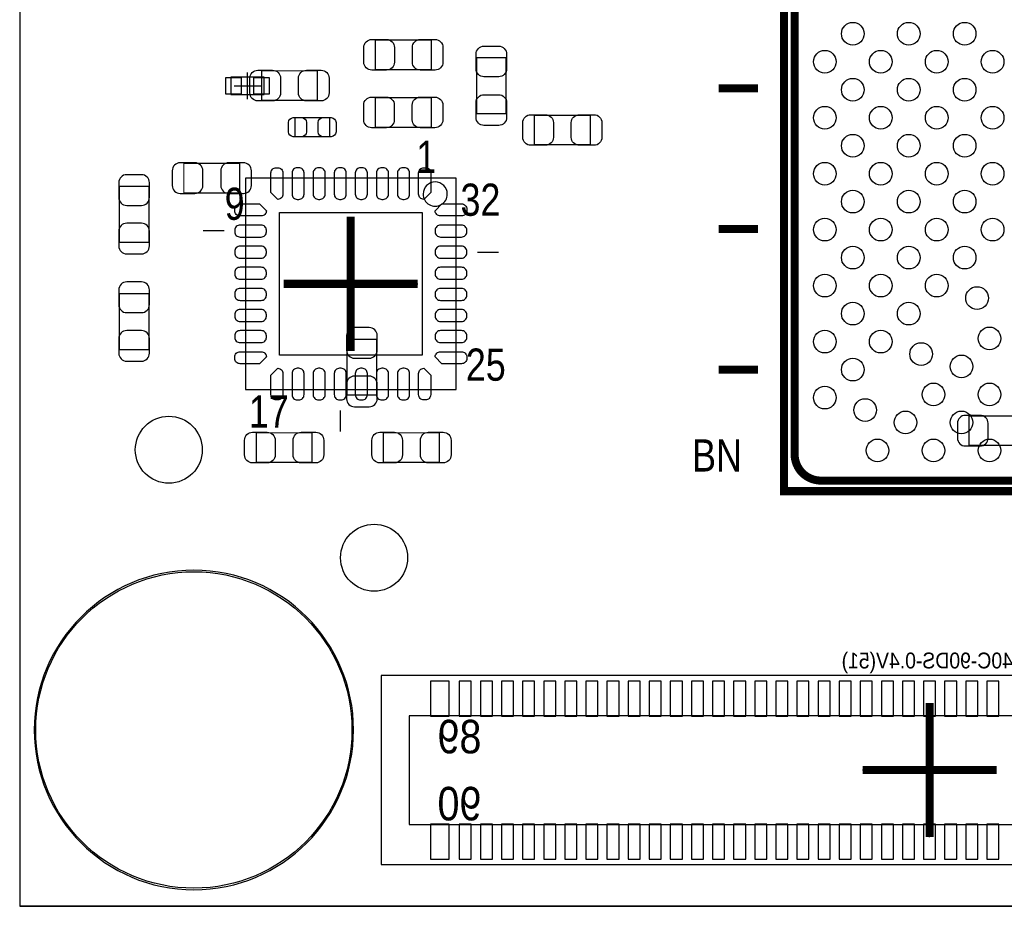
# Model space of a CAD drawing. Extents: x 0 to 68.4, y 0 to 55.
# Tile 1 of 15: x 0 to 18.7, y 0 to 16.8. Entities that reach past the tile are written whole.
import ezdxf

# ---------------------------------------------------------------- set-up
doc = ezdxf.new("R2010")
doc.units = 0
for name, color, linetype in [('BG_OUTLINE', 3, 'CONTINUOUS'), ('PG_ASSEMBLY_BOTTOM', 30, 'CONTINUOUS'), ('PG_ASSEMBLY_TOP', 45, 'CONTINUOUS'), ('PG_BODY_CENTER', 85, 'CONTINUOUS'), ('PIN_BOTTOM', 211, 'CONTINUOUS'), ('PIN_TOP', 5, 'CONTINUOUS')]:
    doc.layers.add(name, color=color, linetype=linetype)

msp = doc.modelspace()

# ---------------------------------------------------------------- linework, layer by layer
at = {"layer": 'BG_OUTLINE'}
for points in [[(0, 51.06289), (0, 0)], [(0, 0), (68.000118, 0)], [(68.000118, 0), (0, 0)]]:
    msp.add_lwpolyline(points, dxfattribs=at)
at = {"layer": 'PG_ASSEMBLY_BOTTOM'}
for points in [[(4.00304, 15.3797), (4.63296, 15.3797), (4.63296, 15.7099), (4.00304, 15.7099), (4.00304, 15.3797)], [(27.646122, 4.370832), (6.849872, 4.370832), (6.849872, 0.789432), (27.646122, 0.789432), (27.646122, 4.370832)], [(27.116024, 3.608832), (7.380224, 3.608832), (7.380224, 1.551432), (27.116024, 1.551432), (27.116024, 3.608832)]]:
    msp.add_lwpolyline(points, dxfattribs=at)
at = {"layer": 'PG_ASSEMBLY_BOTTOM', "const_width": 0.024892}
for points in [[(4.171696, 13.515086), (4.171696, 14.074902), (3.1115, 14.074902), (3.1115, 13.515086), (4.171696, 13.515086)], [(1.88849, 12.579096), (2.448306, 12.579096), (2.448306, 13.639292), (1.88849, 13.639292), (1.88849, 12.579096)], [(2.448306, 11.607292), (1.88849, 11.607292), (1.88849, 10.547096), (2.448306, 10.547096), (2.448306, 11.607292)], [(6.20649, 9.683496), (6.766306, 9.683496), (6.766306, 10.743692), (6.20649, 10.743692), (6.20649, 9.683496)], [(17.9959, 9.290304), (17.9959, 8.730488), (19.056096, 8.730488), (19.056096, 9.290304), (17.9959, 9.290304)]]:
    msp.add_lwpolyline(points, dxfattribs=at)
at = {"layer": 'PG_ASSEMBLY_TOP'}
for points, const_width in [([(15.75943, 36.864544), (43.489626, 36.864544), (43.489626, 7.864348), (14.48943, 7.864348), (14.48943, 35.594544), (15.75943, 36.864544)], 0.1524), ([(7.803896, 16.411702), (7.803896, 15.851886), (6.7437, 15.851886), (6.7437, 16.411702), (7.803896, 16.411702)], 0.024892), ([(8.660892, 16.074898), (9.220708, 16.074898), (9.220708, 15.014702), (8.660892, 15.014702), (8.660892, 16.074898)], 0.024892), ([(4.5847, 15.267686), (4.5847, 15.827502), (5.644896, 15.827502), (5.644896, 15.267686), (4.5847, 15.267686)], 0.024892), ([(13.997432, 15.498064), (13.24737, 15.498064)], 0.1524), ([(6.740906, 14.759686), (6.740906, 15.319502), (7.801102, 15.319502), (7.801102, 14.759686), (6.740906, 14.759686)], 0.024892), ([(5.216652, 14.580108), (5.216652, 14.94028), (5.876544, 14.94028), (5.876544, 14.580108), (5.216652, 14.580108)], 0.024892), ([(9.756902, 14.426692), (9.756902, 14.986508), (10.817098, 14.986508), (10.817098, 14.426692), (9.756902, 14.426692)], 0.024892), ([(13.997432, 12.831064), (13.24737, 12.831064)], 0.1524), ([(13.997432, 10.164064), (13.24737, 10.164064)], 0.1524), ([(5.543296, 8.969502), (5.543296, 8.409686), (4.4831, 8.409686), (4.4831, 8.969502), (5.543296, 8.969502)], 0.024892), ([(7.956296, 8.969502), (7.956296, 8.409686), (6.8961, 8.409686), (6.8961, 8.969502), (7.956296, 8.969502)], 0.024892)]:
    msp.add_lwpolyline(points, dxfattribs=dict(at, const_width=const_width))
at = {"layer": 'PG_ASSEMBLY_TOP', "const_width": 0.1524}
msp.add_lwpolyline([(15.189454, 8.0645), (42.789602, 8.0645, 0.414127), (43.289474, 8.564372), (43.289474, 36.16452, 0.414127), (42.789602, 36.664392), (15.959582, 36.664392), (14.689582, 35.394392), (14.689582, 8.564372, 0.414127), (15.189454, 8.0645)], format="xyb", dxfattribs=at)
at = {"layer": 'PG_ASSEMBLY_TOP'}
for points in [[(4.277868, 13.791438), (4.277868, 9.793478), (8.275828, 9.793478), (8.275828, 13.791438), (4.277868, 13.791438)], [(3.876548, 12.793218), (3.477768, 12.793218)], [(8.677148, 12.391898), (9.075928, 12.391898)], [(6.076188, 9.392158), (6.076188, 8.993378)]]:
    msp.add_lwpolyline(points, dxfattribs=at)
for points in [[(8.106156, 13.49248, 0.999904), (7.647432, 13.49248, 1.000096), (8.106156, 13.49248)], [(6.328156, 3.3401, 1), (0.275844, 3.3401, 1), (6.328156, 3.3401)]]:
    msp.add_lwpolyline(points, format="xyb", dxfattribs=at)
at = {"layer": 'PG_BODY_CENTER'}
for points in [[(4.318, 15.2908), (4.318, 15.7988)], [(4.064, 15.5448), (4.572, 15.5448)], [(6.276848, 13.062458), (6.276848, 10.522458)], [(6.276848, 12.427458), (6.276848, 11.157458)], [(5.006848, 11.792458), (7.546848, 11.792458)], [(5.641848, 11.792458), (6.911848, 11.792458)], [(17.248124, 1.310132), (17.248124, 3.850132)], [(18.518124, 2.580132), (15.978124, 2.580132)]]:
    msp.add_lwpolyline(points, dxfattribs=at)
at = {"layer": 'PG_BODY_CENTER', "const_width": 0.1524}
for points in [[(6.276848, 13.062458), (6.276848, 10.522458)], [(5.006848, 11.792458), (7.546848, 11.792458)], [(17.248124, 1.310132), (17.248124, 3.850132)], [(18.518124, 2.580132), (15.978124, 2.580132)]]:
    msp.add_lwpolyline(points, dxfattribs=at)
at = {"layer": 'PIN_BOTTOM'}
for points in [[(3.898646, 15.6972), (3.898646, 15.3924), (4.203446, 15.3924), (4.203446, 15.6972)], [(4.432554, 15.6972), (4.432554, 15.3924), (4.737354, 15.3924), (4.737354, 15.6972)], [(8.142224, 3.605022), (8.142224, 4.265422), (7.786624, 4.265422), (7.786624, 3.605022)], [(8.561324, 3.605022), (8.561324, 4.265422), (8.332724, 4.265422), (8.332724, 3.605022)], [(8.961374, 3.605022), (8.961374, 4.265422), (8.732774, 4.265422), (8.732774, 3.605022)], [(9.361424, 3.605022), (9.361424, 4.265422), (9.132824, 4.265422), (9.132824, 3.605022)], [(9.761474, 3.605022), (9.761474, 4.265422), (9.532874, 4.265422), (9.532874, 3.605022)], [(10.161524, 3.605022), (10.161524, 4.265422), (9.932924, 4.265422), (9.932924, 3.605022)], [(10.561574, 3.605022), (10.561574, 4.265422), (10.332974, 4.265422), (10.332974, 3.605022)], [(10.961624, 3.605022), (10.961624, 4.265422), (10.733024, 4.265422), (10.733024, 3.605022)], [(11.361674, 3.605022), (11.361674, 4.265422), (11.133074, 4.265422), (11.133074, 3.605022)], [(11.761724, 3.605022), (11.761724, 4.265422), (11.533124, 4.265422), (11.533124, 3.605022)], [(12.161774, 3.605022), (12.161774, 4.265422), (11.933174, 4.265422), (11.933174, 3.605022)], [(12.561824, 3.605022), (12.561824, 4.265422), (12.333224, 4.265422), (12.333224, 3.605022)], [(12.961874, 3.605022), (12.961874, 4.265422), (12.733274, 4.265422), (12.733274, 3.605022)], [(13.361924, 3.605022), (13.361924, 4.265422), (13.133324, 4.265422), (13.133324, 3.605022)], [(13.761974, 3.605022), (13.761974, 4.265422), (13.533374, 4.265422), (13.533374, 3.605022)], [(14.162024, 3.605022), (14.162024, 4.265422), (13.933424, 4.265422), (13.933424, 3.605022)], [(14.562074, 3.605022), (14.562074, 4.265422), (14.333474, 4.265422), (14.333474, 3.605022)], [(14.962124, 3.605022), (14.962124, 4.265422), (14.733524, 4.265422), (14.733524, 3.605022)], [(15.362174, 3.605022), (15.362174, 4.265422), (15.133574, 4.265422), (15.133574, 3.605022)], [(15.762224, 3.605022), (15.762224, 4.265422), (15.533624, 4.265422), (15.533624, 3.605022)], [(16.162274, 3.605022), (16.162274, 4.265422), (15.933674, 4.265422), (15.933674, 3.605022)], [(16.562324, 3.605022), (16.562324, 4.265422), (16.333724, 4.265422), (16.333724, 3.605022)], [(16.962374, 3.605022), (16.962374, 4.265422), (16.733774, 4.265422), (16.733774, 3.605022)], [(17.362424, 3.605022), (17.362424, 4.265422), (17.133824, 4.265422), (17.133824, 3.605022)], [(17.762474, 3.605022), (17.762474, 4.265422), (17.533874, 4.265422), (17.533874, 3.605022)], [(18.162524, 3.605022), (18.162524, 4.265422), (17.933924, 4.265422), (17.933924, 3.605022)], [(18.562574, 3.605022), (18.562574, 4.265422), (18.333974, 4.265422), (18.333974, 3.605022)], [(8.142224, 0.894842), (8.142224, 1.555242), (7.786624, 1.555242), (7.786624, 0.894842)], [(8.561324, 0.894842), (8.561324, 1.555242), (8.332724, 1.555242), (8.332724, 0.894842)], [(8.961374, 0.894842), (8.961374, 1.555242), (8.732774, 1.555242), (8.732774, 0.894842)], [(9.361424, 0.894842), (9.361424, 1.555242), (9.132824, 1.555242), (9.132824, 0.894842)], [(9.761474, 0.894842), (9.761474, 1.555242), (9.532874, 1.555242), (9.532874, 0.894842)], [(10.161524, 0.894842), (10.161524, 1.555242), (9.932924, 1.555242), (9.932924, 0.894842)], [(10.561574, 0.894842), (10.561574, 1.555242), (10.332974, 1.555242), (10.332974, 0.894842)], [(10.961624, 0.894842), (10.961624, 1.555242), (10.733024, 1.555242), (10.733024, 0.894842)], [(11.361674, 0.894842), (11.361674, 1.555242), (11.133074, 1.555242), (11.133074, 0.894842)], [(11.761724, 0.894842), (11.761724, 1.555242), (11.533124, 1.555242), (11.533124, 0.894842)], [(12.161774, 0.894842), (12.161774, 1.555242), (11.933174, 1.555242), (11.933174, 0.894842)], [(12.561824, 0.894842), (12.561824, 1.555242), (12.333224, 1.555242), (12.333224, 0.894842)], [(12.961874, 0.894842), (12.961874, 1.555242), (12.733274, 1.555242), (12.733274, 0.894842)], [(13.361924, 0.894842), (13.361924, 1.555242), (13.133324, 1.555242), (13.133324, 0.894842)], [(13.761974, 0.894842), (13.761974, 1.555242), (13.533374, 1.555242), (13.533374, 0.894842)], [(14.162024, 0.894842), (14.162024, 1.555242), (13.933424, 1.555242), (13.933424, 0.894842)], [(14.562074, 0.894842), (14.562074, 1.555242), (14.333474, 1.555242), (14.333474, 0.894842)], [(14.962124, 0.894842), (14.962124, 1.555242), (14.733524, 1.555242), (14.733524, 0.894842)], [(15.362174, 0.894842), (15.362174, 1.555242), (15.133574, 1.555242), (15.133574, 0.894842)], [(15.762224, 0.894842), (15.762224, 1.555242), (15.533624, 1.555242), (15.533624, 0.894842)], [(16.162274, 0.894842), (16.162274, 1.555242), (15.933674, 1.555242), (15.933674, 0.894842)], [(16.562324, 0.894842), (16.562324, 1.555242), (16.333724, 1.555242), (16.333724, 0.894842)], [(16.962374, 0.894842), (16.962374, 1.555242), (16.733774, 1.555242), (16.733774, 0.894842)], [(17.362424, 0.894842), (17.362424, 1.555242), (17.133824, 1.555242), (17.133824, 0.894842)], [(17.762474, 0.894842), (17.762474, 1.555242), (17.533874, 1.555242), (17.533874, 0.894842)], [(18.162524, 0.894842), (18.162524, 1.555242), (17.933924, 1.555242), (17.933924, 0.894842)], [(18.562574, 0.894842), (18.562574, 1.555242), (18.333974, 1.555242), (18.333974, 0.894842)]]:
    msp.add_lwpolyline(points, close=True, dxfattribs=at)
for points in [[(3.04165, 13.504926), (3.321558, 13.504926, 0.414846), (3.471672, 13.65504), (3.471672, 13.934948, 0.414846), (3.321558, 14.085062), (3.04165, 14.085062, 0.414846), (2.891536, 13.934948), (2.891536, 13.65504, 0.414846)], [(4.241546, 14.085062), (3.961638, 14.085062, 0.414846), (3.811524, 13.934948), (3.811524, 13.65504, 0.414846), (3.961638, 13.504926), (4.241546, 13.504926, 0.414846), (4.39166, 13.65504), (4.39166, 13.934948, 0.414846)], [(1.87833, 13.709142), (1.87833, 13.429234, 0.414846), (2.028444, 13.27912), (2.308352, 13.27912, 0.414846), (2.458466, 13.429234), (2.458466, 13.709142, 0.414846), (2.308352, 13.859256), (2.028444, 13.859256, 0.414846)], [(2.458466, 12.509246), (2.458466, 12.789154, 0.414846), (2.308352, 12.939268), (2.028444, 12.939268, 0.414846), (1.87833, 12.789154), (1.87833, 12.509246, 0.414846), (2.028444, 12.359132), (2.308352, 12.359132, 0.414846)], [(1.87833, 11.677142), (1.87833, 11.397234, 0.414846), (2.028444, 11.24712), (2.308352, 11.24712, 0.414846), (2.458466, 11.397234), (2.458466, 11.677142, 0.414846), (2.308352, 11.827256), (2.028444, 11.827256, 0.414846)], [(2.458466, 10.477246), (2.458466, 10.757154, 0.414846), (2.308352, 10.907268), (2.028444, 10.907268, 0.414846), (1.87833, 10.757154), (1.87833, 10.477246, 0.414846), (2.028444, 10.327132), (2.308352, 10.327132, 0.414846)], [(6.19633, 10.813542), (6.19633, 10.533634, 0.414846), (6.346444, 10.38352), (6.626352, 10.38352, 0.414846), (6.776466, 10.533634), (6.776466, 10.813542, 0.414846), (6.626352, 10.963656), (6.346444, 10.963656, 0.414846)], [(6.776466, 9.613646), (6.776466, 9.893554, 0.414846), (6.626352, 10.043668), (6.346444, 10.043668, 0.414846), (6.19633, 9.893554), (6.19633, 9.613646, 0.414846), (6.346444, 9.463532), (6.626352, 9.463532, 0.414846)], [(17.92605, 8.720328), (18.205958, 8.720328, 0.414846), (18.356072, 8.870442), (18.356072, 9.15035, 0.414846), (18.205958, 9.300464), (17.92605, 9.300464, 0.414846), (17.775936, 9.15035), (17.775936, 8.870442, 0.414846)]]:
    msp.add_lwpolyline(points, format="xyb", close=True, dxfattribs=at)
for centre, radius in [((6.7183, 6.604), 0.635), ((3.302, 3.3401), 2.9972)]:
    msp.add_circle(centre, radius, dxfattribs=at)
at = {"layer": 'PIN_TOP'}
for points in [[(6.67385, 16.421862), (6.953758, 16.421862, -0.414846), (7.103872, 16.271748), (7.103872, 15.99184, -0.414846), (6.953758, 15.841726), (6.67385, 15.841726, -0.414846), (6.523736, 15.99184), (6.523736, 16.271748, -0.414846)], [(7.873746, 15.841726), (7.593838, 15.841726, -0.414846), (7.443724, 15.99184), (7.443724, 16.271748, -0.414846), (7.593838, 16.421862), (7.873746, 16.421862, -0.414846), (8.02386, 16.271748), (8.02386, 15.99184, -0.414846)], [(9.230868, 16.144748), (9.230868, 15.86484, -0.414846), (9.080754, 15.714726), (8.800846, 15.714726, -0.414846), (8.650732, 15.86484), (8.650732, 16.144748, -0.414846), (8.800846, 16.294862), (9.080754, 16.294862, -0.414846)], [(4.51485, 15.837662), (4.794758, 15.837662, -0.414846), (4.944872, 15.687548), (4.944872, 15.40764, -0.414846), (4.794758, 15.257526), (4.51485, 15.257526, -0.414846), (4.364736, 15.40764), (4.364736, 15.687548, -0.414846)], [(5.714746, 15.257526), (5.434838, 15.257526, -0.414846), (5.284724, 15.40764), (5.284724, 15.687548, -0.414846), (5.434838, 15.837662), (5.714746, 15.837662, -0.414846), (5.86486, 15.687548), (5.86486, 15.40764, -0.414846)], [(6.671056, 15.329662), (6.950964, 15.329662, -0.414846), (7.101078, 15.179548), (7.101078, 14.89964, -0.414846), (6.950964, 14.749526), (6.671056, 14.749526, -0.414846), (6.520942, 14.89964), (6.520942, 15.179548, -0.414846)], [(7.870952, 14.749526), (7.591044, 14.749526, -0.414846), (7.44093, 14.89964), (7.44093, 15.179548, -0.414846), (7.591044, 15.329662), (7.870952, 15.329662, -0.414846), (8.021066, 15.179548), (8.021066, 14.89964, -0.414846)], [(8.650732, 14.944852), (8.650732, 15.22476, -0.414846), (8.800846, 15.374874), (9.080754, 15.374874, -0.414846), (9.230868, 15.22476), (9.230868, 14.944852, -0.414846), (9.080754, 14.794738), (8.800846, 14.794738, -0.414846)], [(5.18668, 14.94028), (5.3467, 14.94028, -0.413587), (5.436616, 14.85011), (5.436616, 14.670278, -0.413587), (5.3467, 14.580108), (5.18668, 14.580108, -0.413587), (5.096764, 14.670278), (5.096764, 14.85011, -0.413587)], [(5.906516, 14.580108), (5.746496, 14.580108, -0.413587), (5.65658, 14.670278), (5.65658, 14.85011, -0.413587), (5.746496, 14.94028), (5.906516, 14.94028, -0.413587), (5.996432, 14.85011), (5.996432, 14.670278, -0.413587)], [(9.687052, 14.996668), (9.96696, 14.996668, -0.414846), (10.117074, 14.846554), (10.117074, 14.566646, -0.414846), (9.96696, 14.416532), (9.687052, 14.416532, -0.414846), (9.536938, 14.566646), (9.536938, 14.846554, -0.414846)], [(10.886948, 14.416532), (10.60704, 14.416532, -0.414846), (10.456926, 14.566646), (10.456926, 14.846554, -0.414846), (10.60704, 14.996668), (10.886948, 14.996668, -0.414846), (11.037062, 14.846554), (11.037062, 14.566646, -0.414846)], [(4.891024, 13.992352, -0.414214), (4.9911, 13.892276), (4.9911, 13.49248, -0.414214), (4.891024, 13.392404), (4.7625, 13.520928), (4.7625, 13.892276, -0.414214), (4.862576, 13.992352)], [(5.262626, 13.392404), (5.291074, 13.392404, 0.414214), (5.39115, 13.49248), (5.39115, 13.892276, 0.414214), (5.291074, 13.992352), (5.262626, 13.992352, 0.414214), (5.16255, 13.892276), (5.16255, 13.49248, 0.414214)], [(5.662676, 13.392404), (5.691124, 13.392404, 0.414214), (5.7912, 13.49248), (5.7912, 13.892276, 0.414214), (5.691124, 13.992352), (5.662676, 13.992352, 0.414214), (5.5626, 13.892276), (5.5626, 13.49248, 0.414214)], [(6.062726, 13.392404), (6.091174, 13.392404, 0.414214), (6.19125, 13.49248), (6.19125, 13.892276, 0.414214), (6.091174, 13.992352), (6.062726, 13.992352, 0.414214), (5.96265, 13.892276), (5.96265, 13.49248, 0.414214)], [(6.462522, 13.392404), (6.49097, 13.392404, 0.414214), (6.591046, 13.49248), (6.591046, 13.892276, 0.414214), (6.49097, 13.992352), (6.462522, 13.992352, 0.414214), (6.362446, 13.892276), (6.362446, 13.49248, 0.414214)], [(6.862572, 13.392404), (6.89102, 13.392404, 0.414214), (6.991096, 13.49248), (6.991096, 13.892276, 0.414214), (6.89102, 13.992352), (6.862572, 13.992352, 0.414214), (6.762496, 13.892276), (6.762496, 13.49248, 0.414214)], [(7.262622, 13.392404), (7.29107, 13.392404, 0.414214), (7.391146, 13.49248), (7.391146, 13.892276, 0.414214), (7.29107, 13.992352), (7.262622, 13.992352, 0.414214), (7.162546, 13.892276), (7.162546, 13.49248, 0.414214)], [(7.69112, 13.992352, -0.414214), (7.791196, 13.892276), (7.791196, 13.520928), (7.662672, 13.392404, -0.414214), (7.562596, 13.49248), (7.562596, 13.892276, -0.414214), (7.662672, 13.992352)], [(4.076954, 13.20673, -0.414214), (4.17703, 13.306806), (4.548378, 13.306806), (4.676902, 13.178282, -0.414214), (4.576826, 13.078206), (4.17703, 13.078206, -0.414214), (4.076954, 13.178282)], [(8.476742, 13.178282, -0.414214), (8.376666, 13.078206), (7.97687, 13.078206, -0.414214), (7.876794, 13.178282), (8.005318, 13.306806), (8.376666, 13.306806, -0.414214), (8.476742, 13.20673)], [(4.676902, 12.778232), (4.676902, 12.80668, 0.414214), (4.576826, 12.906756), (4.17703, 12.906756, 0.414214), (4.076954, 12.80668), (4.076954, 12.778232, 0.414214), (4.17703, 12.678156), (4.576826, 12.678156, 0.414214)], [(8.476742, 12.778232), (8.476742, 12.80668, 0.414214), (8.376666, 12.906756), (7.97687, 12.906756, 0.414214), (7.876794, 12.80668), (7.876794, 12.778232, 0.414214), (7.97687, 12.678156), (8.376666, 12.678156, 0.414214)], [(4.676902, 12.378182), (4.676902, 12.40663, 0.414214), (4.576826, 12.506706), (4.17703, 12.506706, 0.414214), (4.076954, 12.40663), (4.076954, 12.378182, 0.414214), (4.17703, 12.278106), (4.576826, 12.278106, 0.414214)], [(8.476742, 12.378182), (8.476742, 12.40663, 0.414214), (8.376666, 12.506706), (7.97687, 12.506706, 0.414214), (7.876794, 12.40663), (7.876794, 12.378182, 0.414214), (7.97687, 12.278106), (8.376666, 12.278106, 0.414214)], [(4.676902, 11.978132), (4.676902, 12.00658, 0.414214), (4.576826, 12.106656), (4.17703, 12.106656, 0.414214), (4.076954, 12.00658), (4.076954, 11.978132, 0.414214), (4.17703, 11.878056), (4.576826, 11.878056, 0.414214)], [(8.476742, 11.978132), (8.476742, 12.00658, 0.414214), (8.376666, 12.106656), (7.97687, 12.106656, 0.414214), (7.876794, 12.00658), (7.876794, 11.978132, 0.414214), (7.97687, 11.878056), (8.376666, 11.878056, 0.414214)], [(4.676902, 11.578336), (4.676902, 11.606784, 0.414214), (4.576826, 11.70686), (4.17703, 11.70686, 0.414214), (4.076954, 11.606784), (4.076954, 11.578336, 0.414214), (4.17703, 11.47826), (4.576826, 11.47826, 0.414214)], [(8.476742, 11.578336), (8.476742, 11.606784, 0.414214), (8.376666, 11.70686), (7.97687, 11.70686, 0.414214), (7.876794, 11.606784), (7.876794, 11.578336, 0.414214), (7.97687, 11.47826), (8.376666, 11.47826, 0.414214)], [(4.676902, 11.178286), (4.676902, 11.206734, 0.414214), (4.576826, 11.30681), (4.17703, 11.30681, 0.414214), (4.076954, 11.206734), (4.076954, 11.178286, 0.414214), (4.17703, 11.07821), (4.576826, 11.07821, 0.414214)], [(8.476742, 11.178286), (8.476742, 11.206734, 0.414214), (8.376666, 11.30681), (7.97687, 11.30681, 0.414214), (7.876794, 11.206734), (7.876794, 11.178286, 0.414214), (7.97687, 11.07821), (8.376666, 11.07821, 0.414214)], [(4.676902, 10.778236), (4.676902, 10.806684, 0.414214), (4.576826, 10.90676), (4.17703, 10.90676, 0.414214), (4.076954, 10.806684), (4.076954, 10.778236, 0.414214), (4.17703, 10.67816), (4.576826, 10.67816, 0.414214)], [(8.476742, 10.778236), (8.476742, 10.806684, 0.414214), (8.376666, 10.90676), (7.97687, 10.90676, 0.414214), (7.876794, 10.806684), (7.876794, 10.778236, 0.414214), (7.97687, 10.67816), (8.376666, 10.67816, 0.414214)], [(4.076954, 10.406634, -0.414214), (4.17703, 10.50671), (4.576826, 10.50671, -0.414214), (4.676902, 10.406634), (4.548378, 10.27811), (4.17703, 10.27811, -0.414214), (4.076954, 10.378186)], [(8.476742, 10.378186, -0.414214), (8.376666, 10.27811), (8.005318, 10.27811), (7.876794, 10.406634, -0.414214), (7.97687, 10.50671), (8.376666, 10.50671, -0.414214), (8.476742, 10.406634)], [(4.862576, 9.592564, -0.414214), (4.7625, 9.69264), (4.7625, 10.063988), (4.891024, 10.192512, -0.414214), (4.9911, 10.092436), (4.9911, 9.69264, -0.414214), (4.891024, 9.592564)], [(5.291074, 10.192512), (5.262626, 10.192512, 0.414214), (5.16255, 10.092436), (5.16255, 9.69264, 0.414214), (5.262626, 9.592564), (5.291074, 9.592564, 0.414214), (5.39115, 9.69264), (5.39115, 10.092436, 0.414214)], [(5.691124, 10.192512), (5.662676, 10.192512, 0.414214), (5.5626, 10.092436), (5.5626, 9.69264, 0.414214), (5.662676, 9.592564), (5.691124, 9.592564, 0.414214), (5.7912, 9.69264), (5.7912, 10.092436, 0.414214)], [(6.091174, 10.192512), (6.062726, 10.192512, 0.414214), (5.96265, 10.092436), (5.96265, 9.69264, 0.414214), (6.062726, 9.592564), (6.091174, 9.592564, 0.414214), (6.19125, 9.69264), (6.19125, 10.092436, 0.414214)], [(6.49097, 10.192512), (6.462522, 10.192512, 0.414214), (6.362446, 10.092436), (6.362446, 9.69264, 0.414214), (6.462522, 9.592564), (6.49097, 9.592564, 0.414214), (6.591046, 9.69264), (6.591046, 10.092436, 0.414214)], [(6.89102, 10.192512), (6.862572, 10.192512, 0.414214), (6.762496, 10.092436), (6.762496, 9.69264, 0.414214), (6.862572, 9.592564), (6.89102, 9.592564, 0.414214), (6.991096, 9.69264), (6.991096, 10.092436, 0.414214)], [(7.29107, 10.192512), (7.262622, 10.192512, 0.414214), (7.162546, 10.092436), (7.162546, 9.69264, 0.414214), (7.262622, 9.592564), (7.29107, 9.592564, 0.414214), (7.391146, 9.69264), (7.391146, 10.092436, 0.414214)], [(7.662672, 9.592564, -0.414214), (7.562596, 9.69264), (7.562596, 10.092436, -0.414214), (7.662672, 10.192512), (7.791196, 10.063988), (7.791196, 9.69264, -0.414214), (7.69112, 9.592564)], [(4.41325, 8.979662), (4.693158, 8.979662, -0.414846), (4.843272, 8.829548), (4.843272, 8.54964, -0.414846), (4.693158, 8.399526), (4.41325, 8.399526, -0.414846), (4.263136, 8.54964), (4.263136, 8.829548, -0.414846)], [(5.613146, 8.399526), (5.333238, 8.399526, -0.414846), (5.183124, 8.54964), (5.183124, 8.829548, -0.414846), (5.333238, 8.979662), (5.613146, 8.979662, -0.414846), (5.76326, 8.829548), (5.76326, 8.54964, -0.414846)], [(6.82625, 8.979662), (7.106158, 8.979662, -0.414846), (7.256272, 8.829548), (7.256272, 8.54964, -0.414846), (7.106158, 8.399526), (6.82625, 8.399526, -0.414846), (6.676136, 8.54964), (6.676136, 8.829548, -0.414846)], [(8.026146, 8.399526), (7.746238, 8.399526, -0.414846), (7.596124, 8.54964), (7.596124, 8.829548, -0.414846), (7.746238, 8.979662), (8.026146, 8.979662, -0.414846), (8.17626, 8.829548), (8.17626, 8.54964, -0.414846)]]:
    msp.add_lwpolyline(points, format="xyb", close=True, dxfattribs=at)
msp.add_lwpolyline([(4.926838, 13.142468), (7.626858, 13.142468), (7.626858, 10.442448), (4.926838, 10.442448)], close=True, dxfattribs=at)
for centre, radius in [((15.791942, 16.530828), 0.21463), ((16.852646, 16.530828), 0.21463), ((17.91335, 16.530828), 0.21463), ((15.26159, 16.000476), 0.21463), ((16.322294, 16.000476), 0.21463), ((17.382998, 16.000476), 0.21463), ((18.443702, 16.000476), 0.21463), ((15.791942, 15.470124), 0.21463), ((16.852646, 15.470124), 0.21463), ((17.91335, 15.470124), 0.21463), ((15.26159, 14.939772), 0.21463), ((16.322294, 14.939772), 0.21463), ((17.382998, 14.939772), 0.21463), ((18.443702, 14.939772), 0.21463), ((15.791942, 14.40942), 0.21463), ((16.852646, 14.40942), 0.21463), ((17.91335, 14.40942), 0.21463), ((15.26159, 13.879068), 0.21463), ((16.322294, 13.879068), 0.21463), ((17.382998, 13.879068), 0.21463), ((18.443702, 13.879068), 0.21463), ((15.791942, 13.34897), 0.21463), ((16.852646, 13.34897), 0.21463), ((17.91335, 13.34897), 0.21463), ((15.26159, 12.818618), 0.21463), ((16.322294, 12.818618), 0.21463), ((17.382998, 12.818618), 0.21463), ((18.443702, 12.818618), 0.21463), ((15.791942, 12.288266), 0.21463), ((16.852646, 12.288266), 0.21463), ((17.91335, 12.288266), 0.21463), ((15.26159, 11.757914), 0.21463), ((16.322294, 11.757914), 0.21463), ((17.382998, 11.757914), 0.21463), ((18.148046, 11.522964), 0.21463), ((15.791942, 11.227562), 0.21463), ((16.852646, 11.227562), 0.21463), ((15.26159, 10.69721), 0.21463), ((16.322294, 10.69721), 0.21463), ((18.382996, 10.757916), 0.21463), ((17.087342, 10.46226), 0.21463), ((15.791942, 10.166858), 0.21463), ((17.852644, 10.227564), 0.21463), ((17.322292, 9.697212), 0.21463), ((18.382996, 9.697212), 0.21463), ((15.26159, 9.636506), 0.21463), ((16.026892, 9.40181), 0.21463), ((16.79194, 9.16686), 0.21463), ((17.852644, 9.16686), 0.21463), ((2.82702, 8.6487), 0.635), ((16.261588, 8.636508), 0.21463), ((17.322292, 8.636508), 0.21463), ((18.382996, 8.636508), 0.21463), ((3.302, 3.3401), 2.9972)]:
    msp.add_circle(centre, radius, dxfattribs=at)

# ---------------------------------------------------------------- texts
at = {"layer": 'PG_ASSEMBLY_BOTTOM', "text_generation_flag": 2}
for s, height, width, p in [('mating connector DF40C-90DS-0.4V(51)', 0.299974, 0.916173, (22.239224, 4.506214)), ('89', 0.635, 0.88, (8.751824, 2.897632)), ('90', 0.635, 0.88, (8.751824, 1.627632))]:
    msp.add_text(s, height=height, dxfattribs=dict(at, width=width)).set_placement(p)
at = {"layer": 'PG_ASSEMBLY_TOP', "width": 0.833333}
for s, p in [('1', (7.5184, 13.8938)), ('32', (8.3566, 13.081)), ('9', (3.8862, 13.0048)), ('25', (8.4582, 9.9568)), ('17', (4.3434, 9.0678)), ('BN', (12.746482, 8.236712))]:
    msp.add_text(s, height=0.6096, dxfattribs=at).set_placement(p)

doc.saveas('drawing.dxf')
